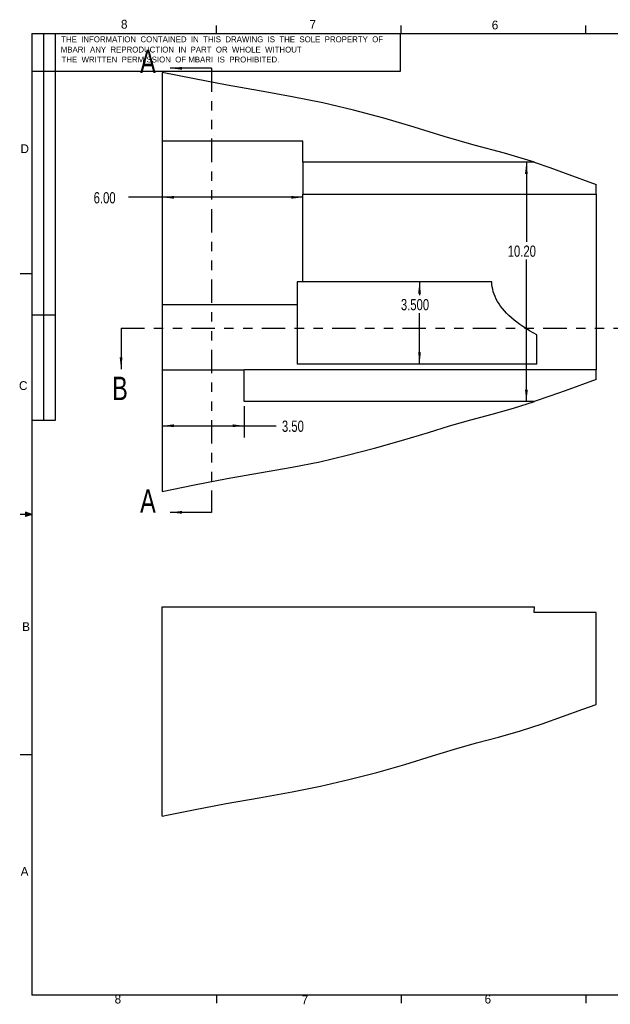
# Model space of a CAD drawing. Extents: x 0.5 to 16.5, y 0.3 to 10.8.
# Tile 1 of 2: x 0.5 to 6.8, y 0.3 to 10.8. Entities that reach past the tile are written whole.
import ezdxf

# ---------------------------------------------------------------- set-up
doc = ezdxf.new("R2010")
doc.units = 0
doc.header["$MEASUREMENT"] = 0
doc.header["$PDSIZE"] = -1
doc.linetypes.add('SLDSECTION0', pattern=[0.5, 0.25, -0.05, 0.05, -0.05, 0.05, -0.05])
doc.layers.get('0').update_dxf_attribs({"linetype": 'CONTINUOUS'})
doc.layers.get('DEFPOINTS').update_dxf_attribs({"linetype": 'CONTINUOUS'})
doc.dimstyles.new('SLDDIMSTYLE0', dxfattribs={"dimtxt": 0.12, "dimasz": 0.125, "dimexe": 0.125, "dimexo": 0.0625, "dimgap": 0.03, "dimtad": 0, "dimtih": 1, "dimtoh": 1, "dimdec": 3, "dimlfac": 4, "dimzin": 4, "dimtxsty": 'STANDARD', "dimcen": 0.09, "dimazin": 3, "dimtfac": 1, "dimtdec": 4, "dimtofl": 0, "dimtmove": 0, "dimatfit": 3, "dimtolj": 1, "dimtzin": 12})
doc.dimstyles.new('SLDDIMSTYLE1', dxfattribs={"dimtxt": 0.12, "dimasz": 0.125, "dimexe": 0.125, "dimexo": 0.0625, "dimgap": 0.03, "dimtad": 0, "dimtih": 1, "dimtoh": 1, "dimlfac": 4, "dimzin": 4, "dimtxsty": 'STANDARD', "dimcen": 0.09, "dimazin": 3, "dimtfac": 1, "dimtdec": 4, "dimtofl": 0, "dimtmove": 0, "dimatfit": 3, "dimtolj": 1, "dimtzin": 12})

# ---------------------------------------------------------------- blocks, each defined once
blk = doc.blocks.new('*D4')
at = {"color": 7, "linetype": 'CONTINUOUS'}
for p, q in [((4.759, 7.995), (4.759, 7.854)), ((4.759, 7.12), (4.759, 7.663))]:
    blk.add_line(p, q, dxfattribs=at)
at = {"color": 7}
for points in [[(4.759, 7.995), (4.744, 7.87), (4.774, 7.87)], [(4.759, 7.12), (4.774, 7.245), (4.744, 7.245)]]:
    blk.add_solid(points, dxfattribs=at)
at = {"layer": 'DEFPOINTS', "color": 7}
for p in [(5.531, 7.995), (6.01, 7.12)]:
    blk.add_point(p, dxfattribs=at)
at = {"color": 7, "width": 0.75}
blk.add_text('3.500', height=0.12, dxfattribs=at).set_placement((4.56, 7.693))
blk = doc.blocks.new('*D5')
at = {"color": 7, "linetype": 'CONTINUOUS'}
for p, q in [((5.898, 9.27), (5.898, 8.423)), ((5.898, 6.72), (5.898, 8.233))]:
    blk.add_line(p, q, dxfattribs=at)
at = {"color": 7}
for points in [[(5.898, 9.27), (5.883, 9.145), (5.913, 9.145)], [(5.898, 6.72), (5.913, 6.845), (5.883, 6.845)]]:
    blk.add_solid(points, dxfattribs=at)
at = {"layer": 'DEFPOINTS', "color": 7}
for p in [(5.986, 9.27), (5.986, 6.72)]:
    blk.add_point(p, dxfattribs=at)
at = {"color": 7, "width": 0.75}
blk.add_text('10.20', height=0.12, dxfattribs=at).set_placement((5.699, 8.263))
blk = doc.blocks.new('*D6')
at = {"color": 7, "linetype": 'CONTINUOUS'}
for p, q in [((2.016, 8.897), (1.658, 8.897)), ((3.516, 8.897), (2.016, 8.897))]:
    blk.add_line(p, q, dxfattribs=at)
at = {"color": 7}
for points in [[(2.016, 8.897), (2.141, 8.882), (2.141, 8.912)], [(3.516, 8.897), (3.391, 8.912), (3.391, 8.882)]]:
    blk.add_solid(points, dxfattribs=at)
at = {"layer": 'DEFPOINTS', "color": 7}
for p in [(2.016, 9.495), (3.516, 8.93)]:
    blk.add_point(p, dxfattribs=at)
at = {"color": 7, "width": 0.75}
blk.add_text('6.00', height=0.12, dxfattribs=at).set_placement((1.285, 8.832))
blk = doc.blocks.new('*D7')
at = {"color": 7, "linetype": 'CONTINUOUS'}
for p, q in [((2.891, 6.67), (2.891, 6.337)), ((2.016, 6.462), (2.891, 6.462)), ((2.891, 6.462), (3.23, 6.462))]:
    blk.add_line(p, q, dxfattribs=at)
at = {"color": 7}
for points in [[(2.016, 6.462), (2.141, 6.447), (2.141, 6.477)], [(2.891, 6.462), (2.766, 6.477), (2.766, 6.447)]]:
    blk.add_solid(points, dxfattribs=at)
at = {"layer": 'DEFPOINTS', "color": 7}
for p in [(2.016, 7.057), (2.891, 6.72)]:
    blk.add_point(p, dxfattribs=at)
at = {"color": 7, "width": 0.75}
blk.add_text('3.50', height=0.12, dxfattribs=at).set_placement((3.292, 6.397))

msp = doc.modelspace()

# ---------------------------------------------------------------- linework, layer by layer
at = {"color": 255, "linetype": 'CONTINUOUS'}
for p, q in [((2.59475, 10.64207), (2.59475, 10.72687)), ((4.5635, 10.64207), (4.5635, 10.72687)), ((6.53225, 10.64207), (6.53225, 10.72687)), ((0.62625, 10.64207), (16.37625, 10.64207)), ((0.62625, 10.64207), (0.62625, 0.39207)), ((0.75125, 10.64207), (0.75125, 6.51707)), ((0.87625, 10.64207), (0.87625, 6.51707)), ((4.55649, 10.24038), (4.55649, 10.64207)), ((0.62625, 10.24038), (4.55649, 10.24038)), ((0.62625, 8.07957), (0.50125, 8.07957)), ((0.87625, 7.64207), (0.62625, 7.64207)), ((0.87625, 6.51707), (0.62625, 6.51707)), ((0.62625, 5.51707), (0.50125, 5.51707)), ((0.55907, 5.54108), (0.55907, 5.49449)), ((0.62625, 5.51707), (0.55907, 5.54108)), ((0.62625, 5.51707), (0.55907, 5.52611)), ((0.62625, 5.51707), (0.55907, 5.50677)), ((0.62625, 5.51707), (0.55907, 5.49449)), ((0.62625, 2.95457), (0.50125, 2.95457)), ((16.37625, 0.39207), (0.62625, 0.39207)), ((2.59475, 0.39207), (2.59475, 0.30727)), ((4.5635, 0.39207), (4.5635, 0.30727)), ((6.53225, 0.39207), (6.53225, 0.30727))]:
    msp.add_line(p, q, dxfattribs=at)
at = {"color": 7, "linetype": 'CONTINUOUS'}
for p, q in [((2.01605, 10.22709), (2.01605, 9.49471)), ((2.53999, 10.27194), (2.10199, 10.27194)), ((3.51605, 9.49471), (2.01605, 9.49471)), ((2.01605, 9.49471), (2.01605, 7.7496)), ((3.51605, 9.26971), (3.51605, 9.49471)), ((5.98574, 9.26971), (3.51605, 9.26971)), ((3.51605, 9.26971), (3.51605, 8.93013)), ((6.64105, 8.93013), (6.64105, 9.0342)), ((3.51605, 8.93013), (6.64105, 8.93013)), ((3.51605, 7.99471), (3.51605, 8.93013)), ((6.64105, 8.93013), (6.64105, 7.0593)), ((3.51605, 7.99471), (3.45355, 7.99471)), ((3.45355, 7.99471), (3.45355, 7.7496)), ((5.53061, 7.99471), (3.51605, 7.99471)), ((3.45355, 7.7496), (2.01605, 7.7496)), ((2.01605, 7.7496), (2.01605, 7.05721)), ((3.45355, 7.7496), (3.45355, 7.11971)), ((1.57775, 7.50304), (1.57775, 7.06504)), ((6.00994, 7.11971), (6.00994, 7.43221)), ((2.01605, 7.05721), (2.89105, 7.05721)), ((2.01605, 7.05721), (2.01605, 5.76233)), ((6.64105, 7.0593), (2.89105, 7.0593)), ((2.89105, 7.0593), (2.89105, 7.05721)), ((2.89105, 6.71971), (2.89105, 7.05721)), ((6.00994, 7.11971), (3.45355, 7.11971)), ((6.64105, 6.95522), (6.64105, 7.0593)), ((5.98574, 6.71971), (2.89105, 6.71971)), ((2.53999, 5.53928), (2.10199, 5.53928)), ((2.01605, 2.30149), (2.01605, 4.53387)), ((2.01605, 4.53387), (5.98574, 4.53387)), ((5.98112, 4.47137), (5.98574, 4.53387)), ((6.64105, 4.47137), (5.98112, 4.47137)), ((6.64105, 3.4925), (6.64105, 4.47137))]:
    msp.add_line(p, q, dxfattribs=at)
at = {"color": 7, "linetype": 'SLDSECTION0'}
for p, q in [((2.53999, 10.27194), (2.53999, 5.53928)), ((1.57775, 7.50304), (7.9796, 7.50304))]:
    msp.add_line(p, q, dxfattribs=at)
at = {"color": 7, "linetype": 'CONTINUOUS', "flags": 128}
for points in [[(5.98574, 9.26971), (5.6654, 9.36676), (5.34188, 9.45334), (5.02006, 9.54575), (4.70044, 9.64567), (4.37908, 9.73982), (4.05536, 9.82556), (3.72944, 9.90257), (3.4013, 9.96915), (3.05435, 10.03028), (2.70733, 10.09089), (2.36157, 10.1579), (2.01605, 10.22709)], [(5.98112, 9.26971), (6.14679, 9.2129), (6.31167, 9.15372), (6.64105, 9.0342)], [(6.00994, 7.43221), (5.97046, 7.45341), (5.93252, 7.47504), (5.89613, 7.49707), (5.86134, 7.51949), (5.82816, 7.54228), (5.79663, 7.56543), (5.76676, 7.58891), (5.73859, 7.61271), (5.71213, 7.63681), (5.6874, 7.66119), (5.66443, 7.68584), (5.64322, 7.71072), (5.62381, 7.73582), (5.60619, 7.76113), (5.5904, 7.78662), (5.57643, 7.81228), (5.5643, 7.83807), (5.55403, 7.86399), (5.54561, 7.89001), (5.53905, 7.91611), (5.53437, 7.94228), (5.53155, 7.96848), (5.53061, 7.99471)], [(6.64105, 6.95522), (6.31172, 6.83572), (6.14685, 6.77655), (5.98112, 6.71971)], [(2.01605, 5.76233), (2.36157, 5.83153), (2.70733, 5.89853), (3.05435, 5.95914), (3.4013, 6.02027), (3.69542, 6.07941), (3.98775, 6.14708), (4.27832, 6.22195), (4.56706, 6.30355), (4.85387, 6.39169), (5.07899, 6.46164), (5.30566, 6.52632), (5.53352, 6.58699), (5.76076, 6.64963), (5.98574, 6.71971)], [(2.01599, 2.30188), (2.08212, 2.31453), (2.34909, 2.36818), (2.69899, 2.43615), (3.05016, 2.49758), (3.4013, 2.55943), (3.70455, 2.62055), (4.0059, 2.6907), (4.30539, 2.76845), (4.6029, 2.85335), (4.89845, 2.94488), (5.1308, 3.01624), (5.36498, 3.08143), (5.59994, 3.14395), (5.83369, 3.21043), (6.06481, 3.28556), (6.28188, 3.36238), (6.49828, 3.44102), (6.64131, 3.49257)]]:
    msp.add_lwpolyline(points, dxfattribs=at)
at = {"color": 7, "linetype": 'CONTINUOUS'}
for points in [[(2.10199, 10.27194), (2.22699, 10.25694), (2.22699, 10.28694)], [(1.57775, 7.06504), (1.59275, 7.19004), (1.56275, 7.19004)], [(2.10199, 5.53928), (2.22699, 5.52428), (2.22699, 5.55428)]]:
    msp.add_solid(points, dxfattribs=at)

# ---------------------------------------------------------------- texts
at = {"color": 7, "width": 0.75}
for s, p in [('A', (1.78018, 10.2205)), ('B', (1.48201, 6.73561)), ('A', (1.78018, 5.53477))]:
    msp.add_text(s, height=0.25, dxfattribs=at).set_placement(p)
at = {"color": 7, "attachment_point": 1}
for s, insert, char_height in [('8', (1.57625, 10.78835), 0.09375), ('7', (3.58638, 10.7864), 0.09375), ('6', (5.52866, 10.77987), 0.09375), ('THE  INFORMATION  CONTAINED  IN  THIS  DRAWING  IS  THE  SOLE  PROPERTY  OF', (0.93888, 10.61208), 0.0625), ('MBARI  ANY  REPRODUCTION  IN  PART  OR  WHOLE  WITHOUT', (0.93496, 10.50243), 0.0625), ('THE  WRITTEN  PERMISSION  OF MBARI  IS  PROHIBITED.', (0.94279, 10.3967), 0.0625), ('D', (0.50499, 9.4617), 0.09375), ('C', (0.48937, 6.93702), 0.09375), ('B', (0.52278, 4.36836), 0.09375), ('A', (0.50716, 1.76), 0.09375), ('8', (1.5084, 0.39845), 0.09375), ('7', (3.50156, 0.38997), 0.09375), ('6', (5.45232, 0.39845), 0.09375)]:
    msp.add_mtext(s, dxfattribs=dict(at, insert=insert, char_height=char_height))

# ---------------------------------------------------------------- dimensions: what is measured, and where the dimension line sits
for base, p1, p2, angle, dimstyle, picture, middle in [((3.51605, 8.8973), (3.51605, 8.93013), (2.01605, 9.49471), 180, 'SLDDIMSTYLE1', '*D6', (1.44028, 8.8973)), ((5.89802, 9.26971), (5.98574, 9.26971), (5.98574, 6.71971), 90, 'SLDDIMSTYLE1', '*D5', (5.89802, 8.32781)), ((4.75904, 7.99471), (5.53061, 7.99471), (6.00994, 7.11971), 90, 'SLDDIMSTYLE0', '*D4', (4.75904, 7.75832)), ((2.89105, 6.46224), (2.89105, 6.71971), (2.01605, 7.05721), 180, 'SLDDIMSTYLE1', '*D7', (3.44737, 6.46224))]:
    dim = msp.add_linear_dim(base=base, p1=p1, p2=p2, angle=angle, dimstyle=dimstyle)
    dim.commit()
    dim.dimension.update_dxf_attribs({"geometry": picture, "text_midpoint": middle, "dimtype": 160})

doc.saveas('drawing.dxf')
